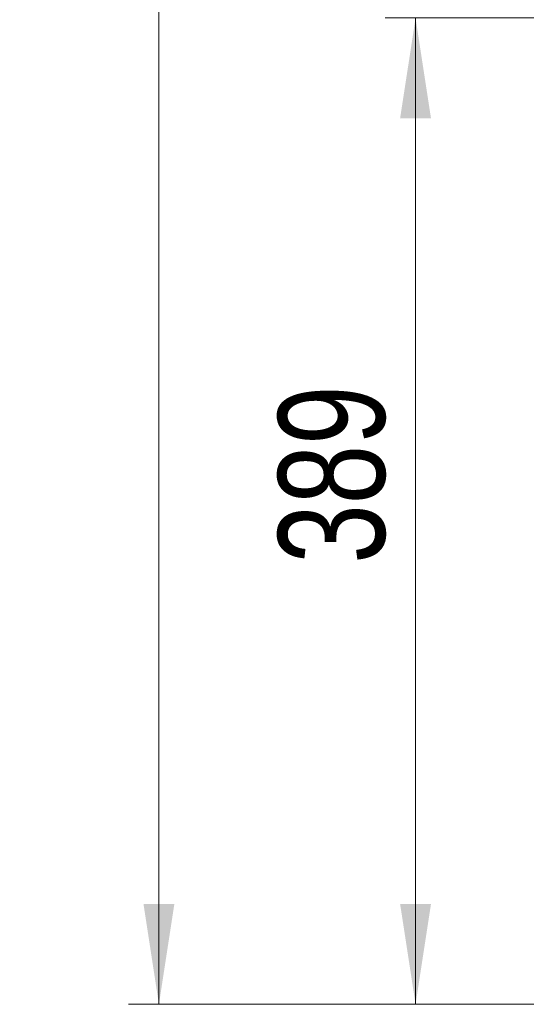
# Model space of a CAD drawing. Header units: millimetres. Extents: x 64 to 139, y 22 to 281.
# Tile 1 of 256: x 64 to 80, y 22 to 54. Entities that reach past the tile are written whole.
import ezdxf

# ---------------------------------------------------------------- set-up
doc = ezdxf.new("R2010")
doc.units = ezdxf.units.MM
doc.styles.add('SLDTEXTSTYLE0', font='TXT', dxfattribs={"width": 0.75})
doc.dimstyles.new('SLDDIMSTYLE1', dxfattribs={"dimtxt": 3.5, "dimasz": 3.302, "dimexe": 0, "dimexo": 0.0625, "dimgap": 0.875, "dimtad": 1, "dimdec": 0, "dimlfac": 12, "dimrnd": 1e-09, "dimzin": 12, "dimdsep": 46, "dimtxsty": 'SLDTEXTSTYLE0', "dimsah": 1, "dimcen": 0.09, "dimadec": 0, "dimazin": 3, "dimtfac": 1, "dimtdec": 0, "dimtofl": 0, "dimtmove": 0, "dimatfit": 3, "dimfxl": 0, "dimfrac": 2, "dimtolj": 1, "dimtzin": 12, "dimarcsym": 0})

# ---------------------------------------------------------------- blocks, each defined once
blk = doc.blocks.new('_D_1')
at = {"color": 7, "linetype": 'Continuous', "lineweight": 0}
for p, q in [((102.619, 188.388), (67.103, 188.388)), ((68.103, 188.388), (68.103, 21.722)), ((106.577, 21.722), (67.103, 21.722))]:
    blk.add_line(p, q, dxfattribs=at)
at = {"color": 7, "linetype": 'Continuous', "lineweight": 18}
for points in [[(68.103, 188.388), (67.595, 185.086), (68.611, 185.086)], [(68.103, 21.722), (68.611, 25.024), (67.595, 25.024)]]:
    blk.add_solid(points, dxfattribs=at)
at = {"color": 7, "linetype": 'Continuous', "lineweight": 18, "insert": (63.591, 98.878), "char_height": 3.5, "attachment_point": 1, "rotation": 90, "style": 'SLDTEXTSTYLE0'}
blk.add_mtext('2000', dxfattribs=at)
blk = doc.blocks.new('_D_2')
at = {"color": 7, "linetype": 'Continuous', "lineweight": 0}
for p, q in [((109.265, 54.149), (75.535, 54.149)), ((76.535, 21.722), (76.535, 54.149)), ((108.869, 21.722), (75.535, 21.722))]:
    blk.add_line(p, q, dxfattribs=at)
at = {"color": 7, "linetype": 'Continuous', "lineweight": 18}
for points in [[(76.535, 54.149), (76.027, 50.847), (77.043, 50.847)], [(76.535, 21.722), (77.043, 25.024), (76.027, 25.024)]]:
    blk.add_solid(points, dxfattribs=at)
at = {"color": 7, "linetype": 'Continuous', "lineweight": 18, "insert": (72.023, 36.209), "char_height": 3.5, "attachment_point": 1, "rotation": 90, "style": 'SLDTEXTSTYLE0'}
blk.add_mtext('389', dxfattribs=at)

msp = doc.modelspace()

# ---------------------------------------------------------------- dimensions: what is measured, and where the dimension line sits
at = {"color": 7, "linetype": 'Continuous', "lineweight": 18}
for base, p1, p2, picture, middle in [((68.103, 21.722), (103.619, 188.388), (107.577, 21.722), '_D_1', (68.103, 104.05)), ((76.535, 54.149), (109.869, 21.722), (110.265, 54.149), '_D_2', (76.535, 40.088))]:
    dim = msp.add_linear_dim(base=base, p1=p1, p2=p2, angle=90, dimstyle='SLDDIMSTYLE1', dxfattribs=at)
    dim.commit()
    dim.dimension.update_dxf_attribs({"geometry": picture, "text_midpoint": middle, "dimtype": 160})

doc.saveas('drawing.dxf')
